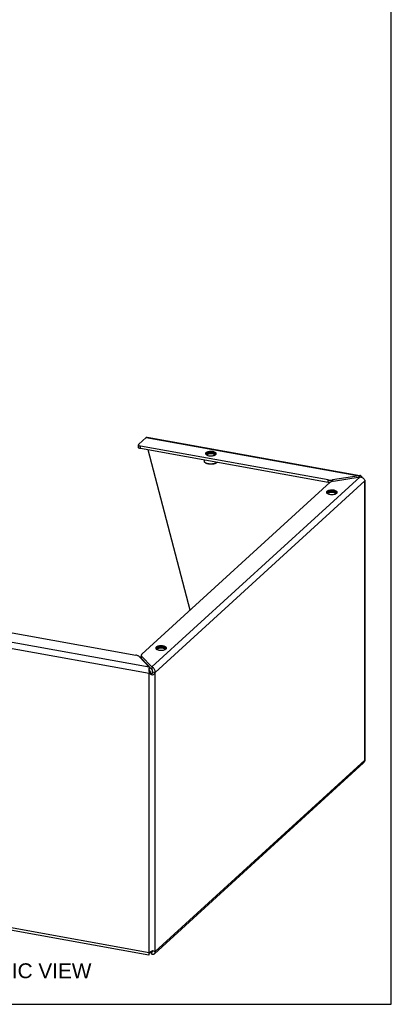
# Model space of a CAD drawing. Header units: inches. Extents: x 0 to 73.3, y 0 to 56.7.
# Tile 3 of 3: x 59.2 to 73.3, y 0 to 37.6. Entities that reach past the tile are written whole.
import ezdxf

# ---------------------------------------------------------------- set-up
doc = ezdxf.new("R2010")
doc.units = ezdxf.units.IN
doc.header["$LTSCALE"] = 4.033333
doc.header["$MEASUREMENT"] = 0
doc.layers.get('0').update_dxf_attribs({"linetype": 'CONTINUOUS'})
doc.layers.add('02___PRT_ALL_AXES', color=7, linetype='CONTINUOUS')
doc.layers.add('DIMENSIONS', color=7, linetype='CONTINUOUS')
doc.styles.get("Standard").update_dxf_attribs({"font": 'arial.ttf'})

msp = doc.modelspace()

# ---------------------------------------------------------------- linework, layer by layer
at = {"color": 7, "linetype": 'Continuous'}
for p, q in [((73.333, 0), (73.333, 56.667)), ((63.693, 21.261), (63.693, 21.356)), ((63.767, 21.215), (63.767, 21.31)), ((70.921, 19.92), (63.767, 21.215)), ((65.662, 15.043), (64.067, 21.161)), ((66.539, 21.095), (66.539, 21.049)), ((66.24, 20.669), (66.231, 20.677)), ((66.508, 21.023), (66.519, 21.021)), ((66.67, 20.669), (66.679, 20.677)), ((66.679, 20.677), (66.676, 20.674)), ((70.921, 19.92), (70.921, 20.015)), ((70.948, 19.915), (70.921, 19.92)), ((71.089, 19.964), (71.089, 20.013)), ((72.104, 20.171), (72.104, 20.124)), ((71.119, 19.548), (71.13, 19.546)), ((71.15, 19.62), (71.15, 19.574)), ((64.612, 13.603), (64.622, 13.601)), ((64.643, 13.674), (64.643, 13.629)), ((63.801, 13.229), (63.801, 13.292)), ((63.816, 13.197), (63.816, 13.292)), ((64.206, 12.784), (63.816, 13.197)), ((64.105, 12.864), (64.105, 12.811)), ((64.206, 12.879), (64.206, 12.784)), ((64.107, 12.637), (64.149, 12.676)), ((64.191, 12.609), (64.181, 12.623)), ((64.197, 12.601), (64.191, 12.609)), ((64.204, 12.614), (64.197, 12.6)), ((64.205, 12.592), (64.197, 12.601)), ((64.234, 12.56), (64.205, 12.592)), ((64.223, 12.658), (64.218, 12.643)), ((64.232, 12.688), (64.327, 12.671)), ((64.104, 1.934), (64.106, 1.941)), ((64.105, 1.901), (64.105, 1.954)), ((64.194, 2.024), (64.206, 2.012)), ((64.229, 2.033), (64.206, 2.012)), ((64.206, 1.917), (64.206, 2.012)), ((64.225, 2.046), (64.228, 2.04)), ((64.228, 2.04), (64.234, 2.024)), ((64.327, 2.013), (64.232, 2.03)), ((0, 0), (73.333, 0))]:
    msp.add_line(p, q, dxfattribs=at)
at = {"color": 3, "linetype": 'Continuous'}
for p, q in [((63.703, 21.377), (63.992, 21.64)), ((63.992, 21.64), (72.104, 20.171)), ((64.021, 21.652), (72.134, 20.183)), ((70.921, 20.015), (63.767, 21.31)), ((66.257, 20.995), (66.27, 20.981)), ((66.27, 20.981), (66.288, 20.969)), ((66.546, 20.942), (66.577, 20.95)), ((66.577, 20.95), (66.604, 20.96)), ((66.604, 20.96), (66.627, 20.971)), ((66.627, 20.971), (66.644, 20.984)), ((66.644, 20.984), (66.656, 20.998)), ((63.82, 13.361), (71.005, 19.925)), ((72.143, 20.13), (64.206, 12.879)), ((64.327, 12.671), (72.326, 19.979)), ((72.104, 20.171), (71.089, 20.013)), ((71.128, 19.972), (72.143, 20.13)), ((72.334, 19.975), (72.326, 19.979)), ((72.326, 9.321), (72.326, 19.979)), ((72.327, 19.961), (72.329, 19.956)), ((72.34, 9.388), (72.34, 19.966)), ((70.868, 19.52), (70.881, 19.506)), ((70.881, 19.506), (70.899, 19.494)), ((71.157, 19.467), (71.188, 19.475)), ((71.188, 19.475), (71.215, 19.485)), ((71.215, 19.485), (71.238, 19.496)), ((71.238, 19.496), (71.255, 19.509)), ((71.255, 19.509), (71.267, 19.523)), ((64.105, 12.864), (55.992, 14.333)), ((56.445, 14.622), (63.599, 13.326)), ((55.925, 14.119), (64.107, 12.637)), ((64.36, 13.575), (64.373, 13.561)), ((64.373, 13.561), (64.392, 13.548)), ((64.649, 13.522), (64.68, 13.53)), ((64.68, 13.53), (64.707, 13.539)), ((64.707, 13.539), (64.73, 13.551)), ((64.73, 13.551), (64.747, 13.564)), ((64.747, 13.564), (64.759, 13.577)), ((63.715, 13.277), (64.105, 12.864)), ((64.206, 12.879), (63.816, 13.292)), ((64.093, 12.793), (64.092, 12.769)), ((64.127, 12.621), (64.107, 12.637)), ((64.107, 1.979), (64.107, 12.637)), ((64.149, 12.607), (64.127, 12.621)), ((64.17, 12.594), (64.149, 12.607)), ((64.254, 12.577), (64.234, 12.56)), ((64.327, 2.013), (64.327, 12.671)), ((64.302, 1.931), (72.272, 9.212)), ((64.327, 2.013), (72.326, 9.321)), ((58.778, 2.944), (64.107, 1.979)), ((58.816, 2.842), (64.095, 1.886)), ((64.107, 1.979), (64.101, 1.957)), ((64.107, 1.979), (64.127, 1.988)), ((64.135, 1.992), (64.206, 1.917)), ((64.17, 2.01), (64.192, 2.023)), ((64.192, 2.023), (64.214, 2.037)), ((64.214, 2.037), (64.234, 2.052)), ((64.234, 2.052), (64.254, 2.044)), ((64.254, 2.044), (64.273, 2.036)), ((64.273, 2.036), (64.289, 2.029))]:
    msp.add_line(p, q, dxfattribs=at)
for points in [[(63.992, 21.64), (64.002, 21.648), (64.013, 21.652), (64.021, 21.652)], [(63.703, 21.377), (63.696, 21.368), (63.693, 21.358), (63.693, 21.356)], [(63.693, 21.356), (63.694, 21.348), (63.701, 21.338), (63.712, 21.329), (63.727, 21.321), (63.745, 21.315), (63.767, 21.31)], [(66.539, 21.095), (66.505, 21.099), (66.47, 21.102), (66.434, 21.101), (66.398, 21.099), (66.365, 21.093), (66.334, 21.086), (66.307, 21.076), (66.284, 21.065), (66.267, 21.052), (66.255, 21.038), (66.249, 21.024), (66.249, 21.018)], [(66.662, 21.018), (66.661, 21.027), (66.654, 21.041), (66.641, 21.055), (66.622, 21.067), (66.599, 21.078), (66.571, 21.087), (66.539, 21.095)], [(66.249, 21.018), (66.25, 21.009), (66.257, 20.995)], [(66.288, 20.969), (66.312, 20.958), (66.339, 20.948), (66.371, 20.941)], [(66.371, 20.941), (66.406, 20.936), (66.441, 20.934), (66.477, 20.934), (66.512, 20.937), (66.546, 20.942)], [(66.656, 20.998), (66.661, 21.012), (66.662, 21.018)], [(70.921, 20.015), (70.948, 20.01), (70.976, 20.008), (71.004, 20.007), (71.033, 20.007), (71.061, 20.009), (71.089, 20.013)], [(71.128, 19.972), (71.101, 19.967), (71.077, 19.961), (71.055, 19.953), (71.035, 19.945), (71.019, 19.935), (71.005, 19.925)], [(72.154, 20.179), (72.139, 20.18), (72.122, 20.178), (72.104, 20.171)], [(72.143, 20.13), (72.17, 20.127), (72.196, 20.12), (72.221, 20.11), (72.245, 20.096), (72.266, 20.08), (72.285, 20.062), (72.3, 20.043), (72.312, 20.022), (72.321, 20), (72.326, 19.979)], [(72.172, 20.174), (72.156, 20.179), (72.154, 20.179)], [(72.201, 20.151), (72.187, 20.164), (72.172, 20.174)], [(72.228, 20.106), (72.224, 20.115), (72.213, 20.135), (72.201, 20.151)], [(72.34, 19.966), (72.34, 19.967), (72.338, 19.971), (72.334, 19.975)], [(71.15, 19.62), (71.116, 19.624), (71.081, 19.627), (71.045, 19.626), (71.01, 19.624), (70.976, 19.618), (70.945, 19.611), (70.918, 19.601), (70.895, 19.59), (70.878, 19.577), (70.866, 19.563), (70.861, 19.549), (70.86, 19.543)], [(71.273, 19.543), (71.272, 19.552), (71.265, 19.566), (71.252, 19.58), (71.233, 19.592), (71.21, 19.603), (71.182, 19.612), (71.15, 19.62)], [(71.267, 19.523), (71.272, 19.537), (71.273, 19.543)], [(70.86, 19.543), (70.861, 19.534), (70.868, 19.52)], [(70.899, 19.494), (70.923, 19.482), (70.951, 19.473), (70.982, 19.466)], [(70.982, 19.466), (71.017, 19.461), (71.052, 19.459), (71.088, 19.459), (71.123, 19.462), (71.157, 19.467)], [(64.643, 13.674), (64.608, 13.679), (64.573, 13.682), (64.537, 13.681), (64.502, 13.678), (64.468, 13.673), (64.437, 13.666), (64.41, 13.656), (64.387, 13.645), (64.37, 13.632), (64.358, 13.618), (64.353, 13.604), (64.352, 13.598)], [(64.352, 13.598), (64.353, 13.589), (64.36, 13.575)], [(64.392, 13.548), (64.415, 13.537), (64.443, 13.528), (64.475, 13.521)], [(64.765, 13.598), (64.764, 13.606), (64.757, 13.621), (64.744, 13.635), (64.726, 13.647), (64.702, 13.658), (64.675, 13.667), (64.643, 13.674)], [(64.759, 13.577), (64.765, 13.592), (64.765, 13.598)], [(63.715, 13.277), (63.703, 13.287), (63.688, 13.297), (63.669, 13.306), (63.648, 13.314), (63.625, 13.321), (63.599, 13.326)], [(63.82, 13.361), (63.81, 13.35), (63.804, 13.338), (63.801, 13.327), (63.801, 13.324)], [(63.801, 13.324), (63.802, 13.315), (63.807, 13.304), (63.816, 13.292)], [(64.475, 13.521), (64.509, 13.516), (64.544, 13.514), (64.58, 13.514), (64.616, 13.517), (64.649, 13.522)], [(64.105, 12.864), (64.101, 12.851), (64.098, 12.834), (64.095, 12.815), (64.093, 12.793)], [(64.327, 12.671), (64.328, 12.698), (64.326, 12.725), (64.319, 12.752), (64.31, 12.777), (64.298, 12.801), (64.283, 12.823), (64.265, 12.842), (64.246, 12.858), (64.226, 12.87), (64.206, 12.879)], [(64.092, 12.769), (64.092, 12.743), (64.093, 12.717), (64.096, 12.69)], [(64.096, 12.69), (64.101, 12.663), (64.107, 12.637)], [(64.234, 12.56), (64.214, 12.57), (64.192, 12.581), (64.17, 12.594)], [(64.327, 12.671), (64.317, 12.651), (64.304, 12.631), (64.289, 12.612), (64.273, 12.594), (64.254, 12.577)], [(72.326, 9.321), (72.321, 9.294), (72.312, 9.269), (72.3, 9.246), (72.285, 9.225), (72.272, 9.212)], [(72.326, 9.321), (72.334, 9.342), (72.338, 9.363), (72.34, 9.384), (72.34, 9.388)], [(64.101, 1.957), (64.096, 1.937), (64.093, 1.92), (64.092, 1.906), (64.092, 1.896)], [(64.092, 1.896), (64.093, 1.889), (64.095, 1.886), (64.095, 1.886)], [(64.095, 1.886), (64.098, 1.887), (64.101, 1.892), (64.105, 1.901)], [(64.127, 1.988), (64.149, 1.999), (64.17, 2.01)], [(64.206, 1.917), (64.226, 1.911), (64.246, 1.91), (64.265, 1.912), (64.283, 1.918), (64.298, 1.928), (64.302, 1.931)], [(64.289, 2.029), (64.304, 2.023), (64.317, 2.018), (64.327, 2.013)], [(64.302, 1.931), (64.31, 1.94), (64.319, 1.955), (64.326, 1.973), (64.328, 1.992), (64.327, 2.013)]]:
    msp.add_lwpolyline(points, dxfattribs=at)
at = {"color": 7, "linetype": 'Continuous'}
for points in [[(63.767, 21.215), (63.745, 21.22), (63.727, 21.226), (63.712, 21.234), (63.701, 21.243), (63.694, 21.253), (63.693, 21.261)], [(66.231, 20.677), (66.225, 20.682), (66.219, 20.689), (66.214, 20.695), (66.21, 20.702), (66.207, 20.709), (66.206, 20.716), (66.205, 20.722)], [(66.241, 20.67), (66.233, 20.676), (66.231, 20.677)], [(66.29, 20.968), (66.289, 20.97), (66.289, 20.975), (66.291, 20.98), (66.292, 20.985), (66.295, 20.99), (66.299, 20.995), (66.304, 21), (66.309, 21.004), (66.315, 21.009), (66.323, 21.013), (66.33, 21.017), (66.339, 21.02), (66.348, 21.024), (66.358, 21.027), (66.368, 21.03), (66.379, 21.032), (66.39, 21.034), (66.402, 21.036), (66.414, 21.038), (66.426, 21.039), (66.438, 21.039), (66.451, 21.04), (66.463, 21.04), (66.476, 21.039), (66.488, 21.038), (66.5, 21.037), (66.512, 21.036), (66.523, 21.034)], [(66.299, 20.963), (66.299, 20.966), (66.3, 20.971), (66.302, 20.975), (66.305, 20.98)], [(66.305, 20.98), (66.308, 20.985), (66.313, 20.989), (66.318, 20.993), (66.324, 20.997), (66.331, 21.001), (66.338, 21.005), (66.346, 21.008), (66.355, 21.012), (66.364, 21.015), (66.373, 21.017), (66.384, 21.019), (66.394, 21.022)], [(66.676, 20.674), (66.668, 20.668), (66.658, 20.663), (66.648, 20.657), (66.636, 20.652), (66.624, 20.647), (66.611, 20.642), (66.597, 20.638), (66.583, 20.635), (66.568, 20.631), (66.552, 20.628), (66.536, 20.626), (66.52, 20.624), (66.503, 20.622), (66.486, 20.621), (66.469, 20.62), (66.452, 20.62), (66.435, 20.621), (66.418, 20.621), (66.401, 20.623), (66.385, 20.624), (66.369, 20.626), (66.354, 20.629)], [(66.394, 21.022), (66.405, 21.023), (66.416, 21.025), (66.428, 21.026), (66.439, 21.026), (66.451, 21.027), (66.463, 21.027), (66.475, 21.026), (66.486, 21.025), (66.497, 21.024), (66.508, 21.023)], [(66.519, 21.021), (66.529, 21.019), (66.539, 21.017), (66.548, 21.014), (66.558, 21.011), (66.566, 21.008)], [(66.523, 21.034), (66.534, 21.032), (66.544, 21.029)], [(66.544, 21.029), (66.554, 21.026), (66.564, 21.023)], [(66.564, 21.023), (66.573, 21.02), (66.582, 21.016), (66.589, 21.012), (66.596, 21.008), (66.603, 21.003), (66.608, 20.999), (66.612, 20.994), (66.616, 20.989), (66.619, 20.984), (66.62, 20.979), (66.621, 20.974), (66.621, 20.969), (66.621, 20.968)], [(66.566, 21.008), (66.574, 21.004), (66.581, 21.001), (66.588, 20.997), (66.594, 20.992), (66.599, 20.988), (66.603, 20.984)], [(66.603, 20.984), (66.606, 20.979), (66.609, 20.975), (66.61, 20.97), (66.611, 20.965), (66.611, 20.963)], [(66.689, 20.686), (66.684, 20.681), (66.679, 20.677)], [(66.358, 20.624), (66.343, 20.626), (66.329, 20.63), (66.316, 20.633), (66.303, 20.637), (66.291, 20.642), (66.279, 20.647), (66.268, 20.652), (66.258, 20.657), (66.249, 20.663), (66.241, 20.668), (66.24, 20.669)], [(66.354, 20.629), (66.339, 20.632), (66.324, 20.635), (66.31, 20.639), (66.296, 20.643), (66.284, 20.648), (66.272, 20.653), (66.26, 20.658), (66.25, 20.664), (66.241, 20.67)], [(66.67, 20.669), (66.667, 20.667), (66.659, 20.661), (66.65, 20.656), (66.64, 20.65), (66.629, 20.645), (66.617, 20.641), (66.605, 20.636), (66.592, 20.632), (66.578, 20.629), (66.563, 20.626), (66.549, 20.623), (66.533, 20.62), (66.517, 20.619), (66.501, 20.617), (66.485, 20.616), (66.469, 20.615), (66.452, 20.615), (66.436, 20.616), (66.42, 20.616), (66.404, 20.617), (66.388, 20.619), (66.373, 20.621), (66.358, 20.624)], [(70.901, 19.493), (70.901, 19.495), (70.901, 19.5), (70.902, 19.505), (70.904, 19.51), (70.906, 19.515), (70.91, 19.52), (70.915, 19.525), (70.92, 19.529), (70.927, 19.534), (70.934, 19.538), (70.941, 19.542), (70.95, 19.545), (70.959, 19.549), (70.969, 19.552), (70.979, 19.555), (70.99, 19.557), (71.001, 19.559), (71.013, 19.561), (71.025, 19.563), (71.037, 19.564), (71.049, 19.564), (71.062, 19.565), (71.074, 19.565), (71.087, 19.564), (71.099, 19.563), (71.111, 19.562), (71.123, 19.561), (71.134, 19.559)], [(70.916, 19.505), (70.92, 19.509), (70.924, 19.514), (70.929, 19.518), (70.935, 19.522), (70.942, 19.526), (70.949, 19.53), (70.957, 19.533), (70.966, 19.537), (70.975, 19.539), (70.985, 19.542), (70.995, 19.544), (71.005, 19.546)], [(70.992, 19.912), (70.976, 19.913), (70.948, 19.915)], [(71.005, 19.546), (71.016, 19.548), (71.027, 19.55), (71.039, 19.551), (71.05, 19.551), (71.062, 19.552), (71.074, 19.551), (71.086, 19.551), (71.097, 19.55), (71.108, 19.549), (71.119, 19.548)], [(71.13, 19.546), (71.14, 19.544), (71.15, 19.542), (71.16, 19.539), (71.169, 19.536), (71.177, 19.533)], [(71.134, 19.559), (71.145, 19.557), (71.155, 19.554)], [(71.155, 19.554), (71.165, 19.551), (71.175, 19.548)], [(71.175, 19.548), (71.184, 19.545), (71.193, 19.541), (71.2, 19.537), (71.207, 19.533), (71.214, 19.528), (71.219, 19.524), (71.223, 19.519), (71.227, 19.514), (71.23, 19.509), (71.232, 19.504), (71.232, 19.499), (71.232, 19.494), (71.232, 19.493)], [(70.91, 19.488), (70.911, 19.491), (70.912, 19.496), (70.913, 19.5), (70.916, 19.505)], [(71.177, 19.533), (71.185, 19.529), (71.192, 19.525), (71.199, 19.522), (71.205, 19.517), (71.21, 19.513), (71.214, 19.509)], [(71.214, 19.509), (71.217, 19.504), (71.22, 19.499), (71.222, 19.495), (71.222, 19.49), (71.222, 19.488)], [(64.393, 13.548), (64.393, 13.55), (64.393, 13.555), (64.394, 13.56), (64.396, 13.565), (64.399, 13.57), (64.402, 13.575), (64.407, 13.579), (64.412, 13.584), (64.419, 13.588), (64.426, 13.593), (64.434, 13.596), (64.442, 13.6), (64.451, 13.604), (64.461, 13.607), (64.472, 13.61), (64.482, 13.612), (64.494, 13.614), (64.505, 13.616), (64.517, 13.617), (64.529, 13.618), (64.542, 13.619), (64.554, 13.62), (64.567, 13.619), (64.579, 13.619), (64.591, 13.618), (64.603, 13.617), (64.615, 13.616), (64.626, 13.614)], [(64.403, 13.543), (64.403, 13.546), (64.404, 13.55), (64.406, 13.555), (64.408, 13.56)], [(64.408, 13.56), (64.412, 13.564), (64.416, 13.569), (64.421, 13.573), (64.427, 13.577), (64.434, 13.581), (64.441, 13.585), (64.449, 13.588), (64.458, 13.591), (64.467, 13.594), (64.477, 13.597), (64.487, 13.599), (64.498, 13.601)], [(64.498, 13.601), (64.508, 13.603), (64.52, 13.604), (64.531, 13.605), (64.543, 13.606), (64.554, 13.606), (64.566, 13.606), (64.578, 13.606), (64.589, 13.605), (64.601, 13.604), (64.612, 13.603)], [(64.622, 13.601), (64.632, 13.599), (64.642, 13.596), (64.652, 13.594), (64.661, 13.591), (64.669, 13.588)], [(64.626, 13.614), (64.637, 13.612), (64.648, 13.609)], [(64.648, 13.609), (64.658, 13.606), (64.667, 13.603)], [(64.667, 13.603), (64.676, 13.6), (64.685, 13.596), (64.693, 13.592), (64.7, 13.588), (64.706, 13.583), (64.711, 13.579), (64.716, 13.574), (64.719, 13.569), (64.722, 13.564), (64.724, 13.559), (64.725, 13.554), (64.724, 13.549), (64.724, 13.548)], [(64.669, 13.588), (64.677, 13.584), (64.685, 13.58), (64.691, 13.576), (64.697, 13.572), (64.702, 13.568), (64.706, 13.563)], [(64.706, 13.563), (64.71, 13.559), (64.712, 13.554), (64.714, 13.55), (64.715, 13.545), (64.715, 13.543)], [(63.816, 13.197), (63.807, 13.208), (63.802, 13.22), (63.801, 13.229)], [(64.117, 12.742), (64.114, 12.749), (64.111, 12.761), (64.108, 12.774), (64.106, 12.786), (64.105, 12.797), (64.105, 12.808), (64.105, 12.811)], [(64.235, 12.724), (64.233, 12.735), (64.231, 12.746), (64.227, 12.756), (64.222, 12.765), (64.217, 12.773), (64.211, 12.779), (64.206, 12.784)], [(64.117, 12.742), (64.118, 12.739), (64.122, 12.729), (64.126, 12.719), (64.131, 12.708), (64.137, 12.697)], [(64.137, 12.697), (64.143, 12.686), (64.149, 12.676)], [(64.165, 12.649), (64.157, 12.662), (64.149, 12.676)], [(64.181, 12.623), (64.173, 12.636), (64.165, 12.649)], [(64.218, 12.643), (64.211, 12.628), (64.204, 12.614)], [(64.232, 12.688), (64.228, 12.673), (64.223, 12.658)], [(64.232, 12.688), (64.234, 12.7), (64.235, 12.712), (64.235, 12.724)], [(64.104, 1.932), (64.104, 1.93), (64.104, 1.931), (64.104, 1.934)], [(64.106, 1.941), (64.109, 1.949), (64.113, 1.96)], [(64.113, 1.96), (64.119, 1.972), (64.125, 1.984)], [(64.206, 2.012), (64.211, 2.008), (64.217, 2.006), (64.222, 2.005), (64.227, 2.005), (64.231, 2.007), (64.231, 2.008)], [(64.231, 2.008), (64.233, 2.01), (64.235, 2.014), (64.235, 2.019), (64.234, 2.024)]]:
    msp.add_lwpolyline(points, dxfattribs=at)
at = {"layer": '02___PRT_ALL_AXES', "color": 7, "linetype": 'Continuous'}
msp.add_line((66.205, 20.773), (66.205, 20.722), dxfattribs=at)
for points in [[(66.539, 21.049), (66.527, 21.051), (66.515, 21.052), (66.502, 21.054), (66.49, 21.055), (66.477, 21.056), (66.464, 21.056), (66.451, 21.056), (66.438, 21.056), (66.425, 21.055), (66.413, 21.054), (66.4, 21.053), (66.388, 21.051), (66.376, 21.049), (66.364, 21.047), (66.352, 21.045), (66.341, 21.042), (66.331, 21.039), (66.321, 21.036), (66.311, 21.032), (66.302, 21.028), (66.294, 21.024), (66.286, 21.02), (66.279, 21.016)], [(66.539, 21.049), (66.551, 21.047), (66.562, 21.044), (66.573, 21.041), (66.583, 21.038), (66.593, 21.035), (66.603, 21.031), (66.611, 21.027), (66.619, 21.023), (66.627, 21.019), (66.634, 21.014)], [(66.279, 21.016), (66.273, 21.011), (66.267, 21.006), (66.262, 21.001), (66.258, 20.996), (66.257, 20.995)], [(66.634, 21.014), (66.64, 21.01), (66.645, 21.005), (66.65, 21), (66.654, 20.995)], [(71.15, 19.574), (71.138, 19.576), (71.126, 19.577), (71.113, 19.579), (71.101, 19.58), (71.088, 19.581), (71.075, 19.581), (71.062, 19.581), (71.049, 19.581), (71.036, 19.58), (71.024, 19.579), (71.011, 19.578), (70.999, 19.576), (70.987, 19.574), (70.975, 19.572), (70.963, 19.57), (70.952, 19.567), (70.942, 19.564), (70.932, 19.561), (70.922, 19.557), (70.913, 19.553), (70.905, 19.549), (70.897, 19.545), (70.89, 19.541)], [(71.15, 19.574), (71.162, 19.571), (71.173, 19.569), (71.184, 19.566), (71.194, 19.563), (71.204, 19.559), (71.214, 19.556), (71.222, 19.552), (71.231, 19.548), (71.238, 19.544), (71.245, 19.539)], [(70.89, 19.541), (70.884, 19.536), (70.878, 19.531), (70.873, 19.526), (70.869, 19.521), (70.868, 19.52)], [(71.245, 19.539), (71.251, 19.534), (71.256, 19.53), (71.261, 19.525), (71.265, 19.52)], [(64.382, 13.595), (64.376, 13.591), (64.37, 13.586), (64.366, 13.581), (64.361, 13.576), (64.36, 13.575)], [(64.642, 13.629), (64.63, 13.631), (64.618, 13.632), (64.606, 13.634), (64.593, 13.635), (64.58, 13.635), (64.567, 13.636), (64.554, 13.636), (64.541, 13.636), (64.529, 13.635), (64.516, 13.634), (64.503, 13.633), (64.491, 13.631), (64.479, 13.629), (64.467, 13.627), (64.456, 13.625), (64.445, 13.622), (64.434, 13.619), (64.424, 13.615), (64.415, 13.612), (64.406, 13.608), (64.397, 13.604), (64.389, 13.6), (64.382, 13.595)], [(64.642, 13.629), (64.654, 13.626), (64.665, 13.624), (64.676, 13.621), (64.687, 13.618), (64.696, 13.614), (64.706, 13.611), (64.715, 13.607), (64.723, 13.603), (64.73, 13.598), (64.737, 13.594)], [(64.737, 13.594), (64.743, 13.589), (64.749, 13.585), (64.753, 13.58), (64.757, 13.575)]]:
    msp.add_lwpolyline(points, dxfattribs=at)

# ---------------------------------------------------------------- texts
at = {"layer": 'DIMENSIONS', "color": 2, "linetype": 'Continuous', "insert": (55.611, 1.564), "char_height": 0.56667, "width": 12.55514, "attachment_point": 2, "line_spacing_factor": 0.9}
msp.add_mtext('SCE-FK1220SS ISOMETRIC VIEW', dxfattribs=at)

doc.saveas('drawing.dxf')
